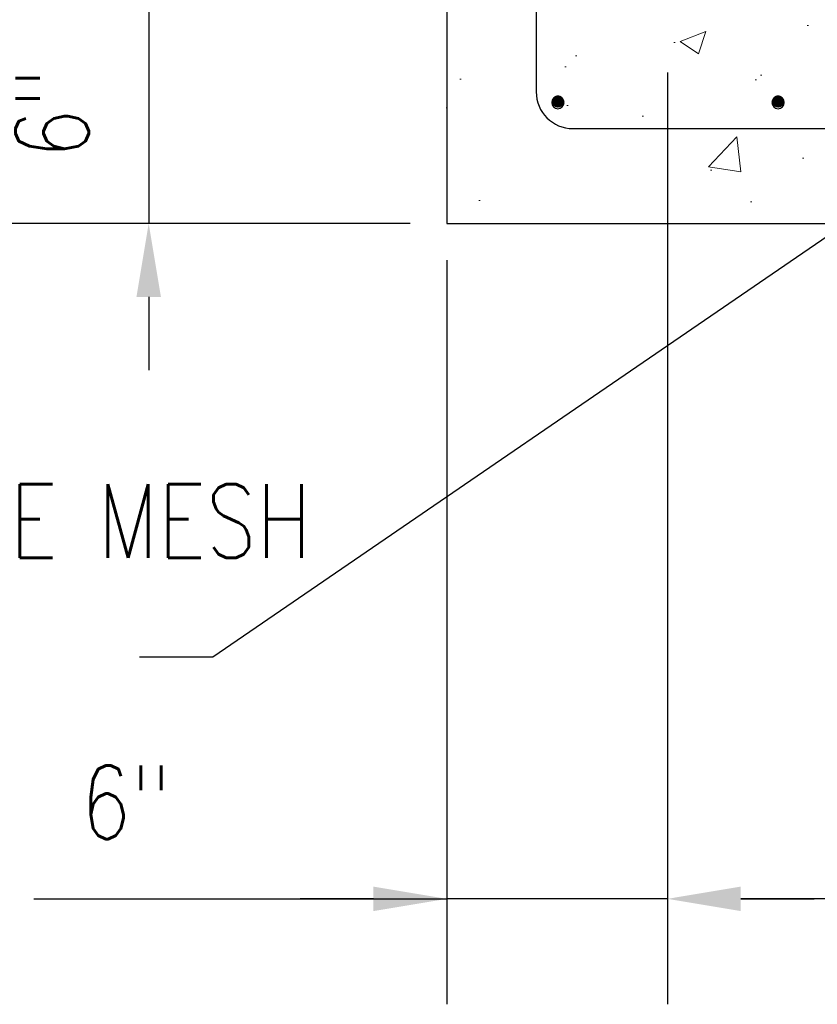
# Model space of a CAD drawing. Header units: inches. Extents: x 2 to 995, y -38 to 322.
# Tile 25 of 38: x 364 to 386, y 20 to 47. Entities that reach past the tile are written whole.
import ezdxf
from ezdxf import colors
from ezdxf.entities.mleader import LeaderData, LeaderLine
from ezdxf.math import Vec2, Vec3

# ---------------------------------------------------------------- set-up
doc = ezdxf.new("R2010")
doc.units = ezdxf.units.IN
doc.header["$MEASUREMENT"] = 0
for name, color, linetype in [('A-DETL', 3, 'Continuous'), ('A-DETL-MEDM', 3, 'Continuous'), ('M-DETL-HVY', 4, 'Continuous'), ('S-ANNO-DIMS', 1, 'Continuous')]:
    doc.layers.add(name, color=color, linetype=linetype)
doc.layers.add('A-WALL-PATT', color=9, linetype='Continuous', lineweight=18, true_color=0x808080)
doc.layers.add('G-ANNO-TEXT', color=2, linetype='Continuous', lineweight=25)
doc.styles.add('Annotative', font='romans.shx', dxfattribs={"width": 0.8, "height": 0.125})
doc.dimstyles.new('Annotative', dxfattribs={"dimscale": 0, "dimtxt": 0.125, "dimasz": 0.125, "dimexe": 0.179688, "dimexo": 0.0625, "dimgap": 0.09, "dimtad": 1, "dimdec": 3, "dimzin": 3, "dimdsep": 46, "dimlunit": 4, "dimtxsty": 'Annotative', "dimcen": 0.09, "dimclrt": 2, "dimazin": 2, "dimtfac": 1, "dimtdec": 3, "dimtmove": 1, "dimatfit": 3, "dimfxl": 1, "dimtfill": 1, "dimfrac": 2, "dimtolj": 1, "dimtzin": 0, "dimarcsym": 0})

# ---------------------------------------------------------------- blocks, each defined once
blk = doc.blocks.new('_DotBlank')
at = {"color": 0, "linetype": 'ByBlock', "lineweight": -2}
blk.add_line((-0.5, 0), (-1, 0), dxfattribs=at)
blk.add_circle((0, 0), 0.5, dxfattribs=at)
blk = doc.blocks.new('*D43')
at = {"layer": 'Defpoints', "color": 0, "transparency": 16777216}
for p in [(381.823, 47.781), (367.698, 41.781), (375.823, 41.781)]:
    blk.add_point(p, dxfattribs=at)
at = {"layer": 'S-ANNO-DIMS', "color": 1, "lineweight": -2, "transparency": 16777216}
for p, q in [((367.698, 49.781), (367.698, 51.781)), ((367.698, 47.781), (367.698, 41.781)), ((367.698, 39.781), (367.698, 37.781))]:
    blk.add_line(p, q, dxfattribs=at)
at = {"layer": 'S-ANNO-DIMS', "color": 0, "lineweight": -2, "transparency": 16777216}
for p, q in [((380.823, 47.781), (364.823, 47.781)), ((374.823, 41.781), (364.823, 41.781))]:
    blk.add_line(p, q, dxfattribs=at)
at = {"layer": 'S-ANNO-DIMS', "color": 1, "transparency": 16777216}
for points in [[(367.364, 49.781), (368.031, 49.781), (367.698, 47.781)], [(367.364, 39.781), (368.031, 39.781), (367.698, 41.781)]]:
    blk.add_solid(points, dxfattribs=at)
at = {"layer": 'S-ANNO-DIMS', "color": 2, "transparency": 16777216, "insert": (365.067, 44.781), "char_height": 2, "attachment_point": 5, "rotation": 90, "style": 'Annotative', "bg_fill": 3, "box_fill_scale": 1.25, "bg_fill_color": 256, "bg_fill_true_color": 13158600, "bg_fill_transparency": 0}
blk.add_mtext('\\A1;6"', dxfattribs=at)
blk = doc.blocks.new('*D44')
at = {"layer": 'Defpoints', "color": 0, "transparency": 16777216}
for p in [(375.823, 83.781), (358.081, 41.781), (375.823, 41.781)]:
    blk.add_point(p, dxfattribs=at)
at = {"layer": 'S-ANNO-DIMS', "color": 0, "lineweight": -2, "transparency": 16777216}
for p, q in [((374.823, 83.781), (355.206, 83.781)), ((374.823, 41.781), (355.206, 41.781))]:
    blk.add_line(p, q, dxfattribs=at)
at = {"layer": 'S-ANNO-DIMS', "color": 1, "lineweight": -2, "transparency": 16777216}
blk.add_line((358.081, 81.781), (358.081, 43.781), dxfattribs=at)
at = {"layer": 'S-ANNO-DIMS', "color": 1, "transparency": 16777216}
for points in [[(357.747, 81.781), (358.414, 81.781), (358.081, 83.781)], [(357.747, 43.781), (358.414, 43.781), (358.081, 41.781)]]:
    blk.add_solid(points, dxfattribs=at)
at = {"layer": 'S-ANNO-DIMS', "color": 2, "transparency": 16777216, "insert": (355.45, 62.781), "char_height": 2, "attachment_point": 5, "rotation": 90, "style": 'Annotative', "bg_fill": 3, "box_fill_scale": 1.25, "bg_fill_color": 256, "bg_fill_true_color": 13158600, "bg_fill_transparency": 0}
blk.add_mtext('\\A1;3\'-6"', dxfattribs=at)
blk = doc.blocks.new('*D28')
at = {"layer": 'Defpoints', "color": 0, "transparency": 16777216}
for p in [(381.835, 46.895), (405.835, 30.266), (381.835, 23.371)]:
    blk.add_point(p, dxfattribs=at)
at = {"layer": 'S-ANNO-DIMS', "color": 0, "lineweight": -2, "transparency": 16777216}
for p, q in [((381.835, 45.895), (381.835, 20.496)), ((405.835, 29.266), (405.835, 20.496))]:
    blk.add_line(p, q, dxfattribs=at)
at = {"layer": 'S-ANNO-DIMS', "color": 1, "lineweight": -2, "transparency": 16777216}
blk.add_line((403.835, 23.371), (383.835, 23.371), dxfattribs=at)
at = {"layer": 'S-ANNO-DIMS', "color": 1, "transparency": 16777216}
for points in [[(383.835, 23.705), (383.835, 23.038), (381.835, 23.371)], [(403.835, 23.705), (403.835, 23.038), (405.835, 23.371)]]:
    blk.add_solid(points, dxfattribs=at)
at = {"layer": 'S-ANNO-DIMS', "color": 2, "transparency": 16777216, "insert": (393.835, 26.002), "char_height": 2, "attachment_point": 5, "style": 'Annotative', "bg_fill": 3, "box_fill_scale": 1.25, "bg_fill_color": 256, "bg_fill_true_color": 13158600, "bg_fill_transparency": 0}
blk.add_mtext('\\A1;2\'-0"', dxfattribs=at)
blk = doc.blocks.new('*D29')
at = {"layer": 'Defpoints', "color": 0, "transparency": 16777216}
for p in [(375.823, 41.781), (381.835, 30.266), (375.823, 23.371)]:
    blk.add_point(p, dxfattribs=at)
at = {"layer": 'S-ANNO-DIMS', "color": 0, "lineweight": -2, "transparency": 16777216}
for p, q in [((375.823, 40.781), (375.823, 20.496)), ((381.835, 29.266), (381.835, 20.496))]:
    blk.add_line(p, q, dxfattribs=at)
at = {"layer": 'S-ANNO-DIMS', "color": 1, "lineweight": -2, "transparency": 16777216}
for p, q in [((364.57, 23.371), (375.823, 23.371)), ((373.823, 23.371), (371.823, 23.371)), ((381.835, 23.371), (375.823, 23.371)), ((381.835, 23.371), (375.823, 23.371)), ((383.835, 23.371), (385.835, 23.371))]:
    blk.add_line(p, q, dxfattribs=at)
at = {"layer": 'S-ANNO-DIMS', "color": 1, "transparency": 16777216}
for points in [[(373.823, 23.705), (373.823, 23.038), (375.823, 23.371)], [(383.835, 23.705), (383.835, 23.038), (381.835, 23.371)]]:
    blk.add_solid(points, dxfattribs=at)
at = {"layer": 'S-ANNO-DIMS', "color": 2, "transparency": 16777216, "insert": (367.076, 26.002), "char_height": 2, "attachment_point": 5, "style": 'Annotative', "bg_fill": 3, "box_fill_scale": 1.25, "bg_fill_color": 256, "bg_fill_true_color": 13158600, "bg_fill_transparency": 0}
blk.add_mtext('\\A1;6"', dxfattribs=at)

msp = doc.modelspace()

# ---------------------------------------------------------------- hatches: boundary and pattern name
at = {"layer": 'A-DETL'}
h = msp.add_hatch(color=256, dxfattribs=at)
h.dxf.hatch_style = 1
h.paths.add_polyline_path([(378.8518, 44.9426), (378.8949, 44.9482), (378.9351, 44.9649), (378.9696, 44.9914), (378.9961, 45.0259), (379.0128, 45.0661), (379.0185, 45.1092), (379.0128, 45.1524), (378.9961, 45.1926), (378.9696, 45.2271), (378.9351, 45.2536), (378.8949, 45.2702), (378.8518, 45.2759), (378.8087, 45.2702), (378.7685, 45.2536), (378.7339, 45.2271), (378.7074, 45.1926), (378.6908, 45.1524), (378.6851, 45.1092), (378.6908, 45.0661), (378.7074, 45.0259), (378.7339, 44.9914), (378.7685, 44.9649), (378.8087, 44.9482)])
h = msp.add_hatch(color=256, dxfattribs=at)
h.dxf.hatch_style = 1
h.paths.add_polyline_path([(384.8518, 44.9426), (384.8949, 44.9482), (384.9351, 44.9649), (384.9696, 44.9914), (384.9961, 45.0259), (385.0128, 45.0661), (385.0185, 45.1092), (385.0128, 45.1524), (384.9961, 45.1926), (384.9696, 45.2271), (384.9351, 45.2536), (384.8949, 45.2702), (384.8518, 45.2759), (384.8087, 45.2702), (384.7685, 45.2536), (384.7339, 45.2271), (384.7074, 45.1926), (384.6908, 45.1524), (384.6851, 45.1092), (384.6908, 45.0661), (384.7074, 45.0259), (384.7339, 44.9914), (384.7685, 44.9649), (384.8087, 44.9482)])
at = {"layer": 'A-WALL-PATT'}
h = msp.add_hatch(dxfattribs=at)
h.set_pattern_fill('AR-CONC', color=8, style=0)
h.paths.add_polyline_path([(417.8227, 30.0894), (417.8227, 50.5313), (405.8227, 50.5313), (405.8227, 47.7813), (381.8227, 47.7813), (381.8227, 77.7813), (405.8227, 77.7813), (405.8227, 75.0313), (417.8227, 75.0313), (417.8227, 95.4731), (412.7952, 95.4731), (411.9202, 96.8481), (411.9202, 93.9106), (410.8889, 95.4731), (405.8227, 95.4731), (405.8227, 83.7813), (375.8227, 83.7813), (375.8227, 41.7813), (405.8227, 41.7813), (405.8227, 30.0894), (411.2435, 30.0894), (412.2747, 31.6519), (412.2747, 28.7144), (413.1497, 30.0894)])
h.paths.add_polyline_path([(417.8227, 60.0313), (417.8227, 65.5313), (405.8227, 65.5313), (405.8227, 60.0313)], flags=0)

# ---------------------------------------------------------------- linework, layer by layer
at = {"layer": 'A-DETL'}
for centre, start, end in [((378.8518, 45.078), 0, 180), ((384.8518, 45.078), 0, 180), ((378.8518, 45.078), 180, 0), ((384.8518, 45.078), 180, 0)]:
    msp.add_arc(centre, 0.1667, start, end, dxfattribs=at)
at = {"layer": 'A-DETL-MEDM'}
for p, q in [((378.2602, 80.1924), (378.2602, 45.3702)), ((379.2602, 44.3702), (405.8227, 44.3702))]:
    msp.add_line(p, q, dxfattribs=at)
msp.add_arc((379.2602, 45.3702), 1, 180, 270, dxfattribs=at)
at = {"layer": 'M-DETL-HVY'}
msp.add_lwpolyline([(417.8227, 30.0894), (417.8227, 50.5313), (405.8227, 50.5313), (405.8227, 47.7813), (381.8227, 47.7813), (381.8227, 77.7813), (405.8227, 77.7813), (405.8227, 75.0313), (417.8227, 75.0313), (417.8227, 95.4731), (412.7952, 95.4731), (411.9202, 96.8481), (411.9202, 93.9106), (410.8889, 95.4731), (405.8227, 95.4731), (405.8227, 83.7813), (375.8227, 83.7813), (375.8227, 41.7813), (405.8227, 41.7813), (405.8227, 30.0894), (411.2435, 30.0894), (412.2747, 31.6519), (412.2747, 28.7144), (413.1497, 30.0894)], close=True, dxfattribs=at)

# ---------------------------------------------------------------- leaders
at = {"layer": 'G-ANNO-TEXT'}
ml = msp.add_multileader_mtext('Standard', dxfattribs=at)
ml.set_content('\\A1;#5 REINFORCING BARS (SECURITY BARS)', color=256, style='Annotative')
ml.set_leader_properties(color=1, linetype='ByLayer', lineweight=-1)
ml.build(insert=Vec2(0, 0))
ml.multileader.update_dxf_attribs({"text_right_attachment_type": 3, "dogleg_length": 0.125, "arrow_head_size": 2, "scale": 16})
ctx = ml.context
ctx.base_point, ctx.scale, ctx.char_height, ctx.arrow_head_size, ctx.landing_gap_size, ctx.plane_origin = Vec3(287.5204, 38.4377), 16, 2, 2, 1.44, Vec3(284.44, 13.4898)
ctx.right_attachment = 3
notes = []
notes.append((ctx, [(0, (1, 1, 0), (285.5204, 38.4377), (1, 0), 2, [(1, [(263.7325, 48.3012), (267.5606, 51.8324)], 0, [])])]))
ctx.mtext.insert, ctx.mtext.width, ctx.mtext.defined_height, ctx.mtext.flow_direction = Vec3(288.9604, 39.7711), 29.289091, 11.8531, 5
ml = msp.add_multileader_mtext('Standard', dxfattribs=at)
ml.set_content('\\A1;#4 TIES', color=256, style='Annotative')
ml.set_leader_properties(color=1, linetype='ByLayer', lineweight=-1)
ml.set_arrow_properties(name='DOTBLANK')
ml.build(insert=Vec2(0, 0))
ml.multileader.update_dxf_attribs({"text_right_attachment_type": 3, "dogleg_length": 0.125, "arrow_head_size": 2, "scale": 16})
ctx = ml.context
ctx.base_point, ctx.scale, ctx.char_height, ctx.arrow_head_size, ctx.landing_gap_size, ctx.plane_origin = Vec3(287.5204, 29.0199), 16, 2, 2, 1.44, Vec3(196.1275, 13.3179)
ctx.right_attachment = 3
notes.append((ctx, [(0, (1, 1, 0), (285.5204, 29.0199), (1, 0), 2, [(0, [(274.6507, 41.5879)], 0, [])])]))
ctx.mtext.insert, ctx.mtext.width, ctx.mtext.defined_height, ctx.mtext.flow_direction = Vec3(288.9604, 30.3533), 9.464607, 10.8531, 5
ml = msp.add_multileader_mtext('Standard', dxfattribs=at)
ml.set_content('\\A1;8" CRUSHED STONE OR GRAVEL', color=256, style='Annotative')
ml.set_leader_properties(color=1, linetype='ByLayer', lineweight=-1)
ml.build(insert=Vec2(0, 0))
ml.multileader.update_dxf_attribs({"text_right_attachment_type": 3, "dogleg_length": 0.125, "arrow_head_size": 2, "scale": 16})
ctx = ml.context
ctx.base_point, ctx.scale, ctx.char_height, ctx.arrow_head_size, ctx.landing_gap_size, ctx.plane_origin = Vec3(8.2839, 37.1554), 16, 2, 2, 1.44, Vec3(9.0323, 14.2745)
ctx.right_attachment = 3
notes.append((ctx, [(1, (1, 1, 0), (35.5639, 33.4411), (-1, 0), 2, [(0, [(76.0123, 40.0547)], 0, [])])]))
ctx.mtext.insert, ctx.mtext.width, ctx.mtext.defined_height, ctx.mtext.flow_direction = Vec3(9.7239, 38.1554), 23.125932, 10.6865, 5
for ctx, leaders in notes:
    for number, flags, end, landing, length, lines in leaders:
        leader = LeaderData()
        leader.index, (leader.has_last_leader_line, leader.has_dogleg_vector, leader.attachment_direction) = number, flags
        leader.last_leader_point, leader.dogleg_vector, leader.dogleg_length = Vec3(end), Vec3(landing), length
        for number, points, colour, breaks in lines:
            line = LeaderLine()
            line.index, line.vertices, line.color, line.breaks = number, Vec3.list(points), colors.encode_raw_color(colour), breaks
            leader.lines.append(line)
        ctx.leaders.append(leader)

# ---------------------------------------------------------------- next in the draw order: dimensions: what is measured, and where the dimension line sits
at = {"layer": 'S-ANNO-DIMS'}
dim = msp.add_linear_dim(base=(367.6976, 41.7813), p1=(381.8227, 47.7813), p2=(375.8227, 41.7813), angle=90, dimstyle='Annotative', override={"dimpost": '\\X', "dimclrd": 1, "dimtmove": 2}, dxfattribs=at)
dim.commit()
dim.dimension.update_dxf_attribs({"geometry": '*D43', "text_midpoint": (367.6976, 44.7813), "dimtype": 160})

# ---------------------------------------------------------------- next in the draw order: dimensions: what is measured, and where the dimension line sits
dim = msp.add_linear_dim(base=(358.0808, 41.7813), p1=(375.8227, 83.7813), p2=(375.8227, 41.7813), angle=90, dimstyle='Annotative', override={"dimpost": '\\X', "dimclrd": 1, "dimtmove": 2}, dxfattribs=at)
dim.commit()
dim.dimension.update_dxf_attribs({"geometry": '*D44', "text_midpoint": (355.4503, 62.7813)})
dim = msp.add_linear_dim(base=(381.8347, 23.3713), p1=(405.8347, 30.2657), p2=(381.8347, 46.8949), dimstyle='Annotative', override={"dimpost": '\\X', "dimclrd": 1, "dimtmove": 2}, dxfattribs=at)
dim.commit()
dim.dimension.update_dxf_attribs({"geometry": '*D28', "text_midpoint": (393.8347, 26.0018)})

# ---------------------------------------------------------------- next in the draw order: dimensions: what is measured, and where the dimension line sits
dim = msp.add_linear_dim(base=(375.8227, 23.3713), p1=(381.8347, 30.2657), p2=(375.8227, 41.7813), dimstyle='Annotative', override={"dimpost": '\\X', "dimclrd": 1, "dimtmove": 2}, dxfattribs=at)
dim.commit()
dim.dimension.update_dxf_attribs({"geometry": '*D29', "text_midpoint": (367.0763, 22.6137), "dimtype": 160})

# ---------------------------------------------------------------- next in the draw order: leaders
at = {"layer": 'G-ANNO-TEXT'}
ml = msp.add_multileader_mtext('Standard', dxfattribs=at)
ml.set_content('\\A1;14" SS\\PHARDWARE MESH', color=256, style='Annotative')
ml.set_leader_properties(color=1, linetype='ByLayer', lineweight=-1)
ml.build(insert=Vec2(0, 0))
ml.multileader.update_dxf_attribs({"text_right_attachment_type": 3, "dogleg_length": 0.125, "arrow_head_size": 2, "scale": 16})
ctx = ml.context
ctx.base_point, ctx.scale, ctx.char_height, ctx.arrow_head_size, ctx.landing_gap_size, ctx.plane_origin = Vec3(352.5282, 37.006), 16, 2, 2, 1.44, Vec3(408.1431, 56.0182)
ctx.right_attachment = 3
notes = []
notes.append((ctx, [(1, (1, 1, 0), (369.4463, 29.9584), (-1, 0), 2, [(0, [(405.5627, 54.697)], 0, [])])]))
ctx.mtext.insert, ctx.mtext.width, ctx.mtext.defined_height, ctx.mtext.flow_direction = Vec3(353.9682, 38.006), 19.013381, 11.8375, 5
for ctx, leaders in notes:
    for number, flags, end, landing, length, lines in leaders:
        leader = LeaderData()
        leader.index, (leader.has_last_leader_line, leader.has_dogleg_vector, leader.attachment_direction) = number, flags
        leader.last_leader_point, leader.dogleg_vector, leader.dogleg_length = Vec3(end), Vec3(landing), length
        for number, points, colour, breaks in lines:
            line = LeaderLine()
            line.index, line.vertices, line.color, line.breaks = number, Vec3.list(points), colors.encode_raw_color(colour), breaks
            leader.lines.append(line)
        ctx.leaders.append(leader)

doc.saveas('drawing.dxf')
